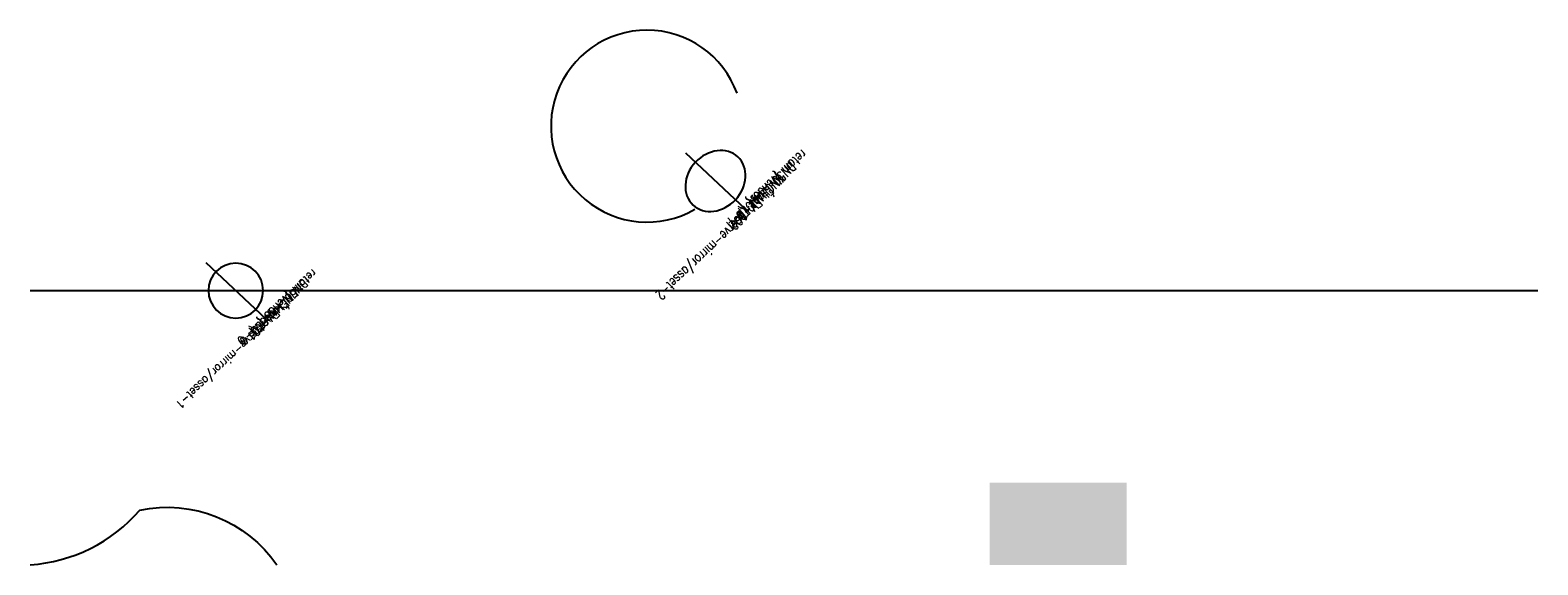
# Model space of a CAD drawing. Header units: metres. Extents: x 0 to 110, y 0 to 39.
import ezdxf

# ---------------------------------------------------------------- set-up
doc = ezdxf.new("R2010")
doc.units = ezdxf.units.M
doc.layers.add('LABEL', color=2, linetype='Continuous')
doc.layers.add('PIPE', color=3, linetype='Continuous')
doc.styles.add('textstyle3', font='Standard')
doc.styles.add('textstyle4', font='Standard', dxfattribs={"width": 0.833333})

# ---------------------------------------------------------------- blocks, each defined once
blk = doc.blocks.new('ASSET')
blk.add_line((-3, 0), (3, 0))
blk.add_circle((0, 0), 2)
at = {"layer": 'LABEL', "style": 'textstyle3'}
for tag, p in [('ICT_ID', (3, 0)), ('TAG', (3, -1)), ('MODEL', (3, -2)), ('SERIAL', (3, -3)), ('SIZE', (3, -4)), ('VENDOR_PRIVATE', (3, -5))]:
    blk.add_attdef(tag, p, '', height=0.6, dxfattribs=at)

msp = doc.modelspace()

# ---------------------------------------------------------------- hatches: boundary and pattern name
msp.add_hatch(color=5).paths.add_polyline_path([(70, 0), (80, 0), (80, 6), (70, 6)], flags=0)

# ---------------------------------------------------------------- linework, layer by layer
msp.add_lwpolyline([(0, 0, 0.2), (8, 4, -0.3), (18, 0)], format="xyb")
msp.add_arc((45, 32), 7, 20, 300)
at = {"layer": 'PIPE'}
msp.add_line((0, 20), (110, 20), dxfattribs=at)

# ---------------------------------------------------------------- block references
ref = msp.add_blockref('ASSET', (50, 28), dxfattribs=dict(at, xscale=-1, yscale=1.2, rotation=137))
ref.add_attrib('ICT_ID', 'reserve-mirror/asset-2', (52.19, 25.95), dxfattribs={"layer": 'LABEL', "height": 0.72, "rotation": -137, "style": 'textstyle4', "width": 0.833333})
ref.add_attrib('TAG', 'FV-102', (53.01, 26.83), dxfattribs={"layer": 'LABEL', "height": 0.72, "rotation": -137, "style": 'textstyle4', "width": 0.833333})
ref.add_attrib('MODEL', 'Étage-2', (53.83, 27.71), dxfattribs={"layer": '0', "height": 0.72, "rotation": -137, "style": 'textstyle4', "width": 0.833333})
ref.add_attrib('SERIAL', 'UNCHANGED-1', (54.65, 28.59), dxfattribs={"layer": 'LABEL', "height": 0.72, "rotation": -137, "style": 'textstyle4', "width": 0.833333})
ref.add_attrib('SIZE', 'DN50', (55.47, 29.46), dxfattribs={"layer": 'LABEL', "height": 0.72, "rotation": -137, "style": 'textstyle4', "width": 0.833333})
ref.add_attrib('VENDOR_PRIVATE', 'retain {vendor} \\P 1', (56.29, 30.34), dxfattribs={"layer": 'LABEL', "height": 0.72, "rotation": -137, "style": 'textstyle4', "width": 0.833333})
ref = msp.add_blockref('ASSET', (15, 20), dxfattribs=dict(at, xscale=-1, rotation=137))
ref.add_attrib('ICT_ID', 'reserve-mirror/asset-1', (17.19, 17.95), dxfattribs={"layer": 'LABEL', "height": 0.6, "rotation": -137, "style": 'textstyle3'})
ref.add_attrib('TAG', 'FV-101', (17.88, 18.69), dxfattribs={"layer": 'LABEL', "height": 0.6, "rotation": -137, "style": 'textstyle3'})
ref.add_attrib('MODEL', 'Étage-2', (18.56, 19.42), dxfattribs={"layer": '0', "height": 0.6, "rotation": -137, "style": 'textstyle3'})
ref.add_attrib('SERIAL', 'UNCHANGED-0', (19.24, 20.15), dxfattribs={"layer": 'LABEL', "height": 0.6, "rotation": -137, "style": 'textstyle3'})
ref.add_attrib('SIZE', 'DN50', (19.92, 20.88), dxfattribs={"layer": 'LABEL', "height": 0.6, "rotation": -137, "style": 'textstyle3'})
ref.add_attrib('VENDOR_PRIVATE', 'retain {vendor} \\P 0', (20.6, 21.61), dxfattribs={"layer": 'LABEL', "height": 0.6, "rotation": -137, "style": 'textstyle3'})

doc.saveas('drawing.dxf')
